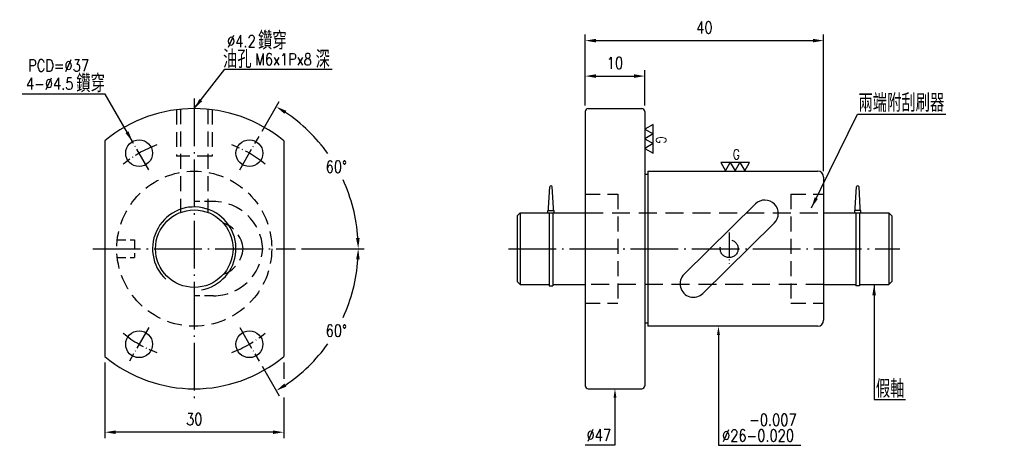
# Model space of a CAD drawing. Header units: millimetres. Extents: x 4754 to 4919, y -291 to -220.
import ezdxf
from ezdxf.enums import TextEntityAlignment as Align

# ---------------------------------------------------------------- set-up
doc = ezdxf.new("R2010")
doc.units = ezdxf.units.MM
doc.header["$LTSCALE"] = 10
doc.linetypes.add('C', pattern=[2.5625, 2, -0.25, 0.0625, -0.25])
doc.linetypes.add('H', pattern=[0.75, 0.5, -0.25])
doc.layers.get('0').update_dxf_attribs({"linetype": 'CONTINUOUS'})
doc.layers.get('DEFPOINTS').update_dxf_attribs({"linetype": 'CONTINUOUS'})
for name, color, linetype in [('04', 4, 'CONTINUOUS'), ('C', 1, 'C'), ('H', 5, 'H')]:
    doc.layers.add(name, color=color, linetype=linetype)
doc.layers.add('AM_3', color=6, linetype='CONTINUOUS', lineweight=25)
doc.styles.add('SIMPLEX', font='SIMPLEX.shx', dxfattribs={"width": 0.8, "height": 2, "bigfont": 'chineset.shx'})
doc.dimstyles.new('STANDARD$0', dxfattribs={"dimscale": 0, "dimtxt": 2.8, "dimasz": 1.8, "dimexe": 1, "dimexo": 1, "dimgap": 1.2, "dimtad": 1, "dimdec": 3, "dimdsep": 46, "dimtxsty": 'SIMPLEX', "dimcen": 0.09, "dimclrd": 6, "dimclre": 6, "dimclrt": 3, "dimadec": 1, "dimazin": 2, "dimtp": -0.1, "dimtm": 0.2, "dimtfac": 1, "dimtdec": 3, "dimtmove": 0, "dimatfit": 3, "dimfxl": 0, "dimtvp": 0.790698, "dimarcsym": 0})
doc.dimstyles.new('STANDARD$2', dxfattribs={"dimscale": 0, "dimtxt": 2.8, "dimasz": 1.8, "dimexe": 1, "dimexo": 1, "dimgap": 1.2, "dimtad": 0, "dimtih": 1, "dimtoh": 1, "dimdec": 3, "dimrnd": 0.0005, "dimdsep": 46, "dimtxsty": 'SIMPLEX', "dimcen": 0.09, "dimclrd": 6, "dimclre": 6, "dimclrt": 3, "dimadec": 1, "dimazin": 2, "dimtp": -0.1, "dimtm": 0.2, "dimtfac": 1, "dimtdec": 3, "dimtmove": 0, "dimatfit": 3, "dimfxl": 0, "dimtvp": 0.790698, "dimarcsym": 0})
doc.dimstyles.new('STANDARD$7', dxfattribs={"dimscale": 0, "dimtxt": 2.8, "dimasz": 1.8, "dimexe": 1, "dimexo": 1, "dimgap": 1.2, "dimtad": 1, "dimdec": 3, "dimrnd": 0.0005, "dimdsep": 46, "dimtxsty": 'SIMPLEX', "dimcen": 0.09, "dimclrd": 6, "dimclre": 6, "dimclrt": 3, "dimadec": 1, "dimazin": 2, "dimtp": -0.1, "dimtm": 0.2, "dimtfac": 1, "dimtdec": 3, "dimtmove": 2, "dimatfit": 3, "dimfxl": 0, "dimtvp": 0.790698, "dimarcsym": 0})

# ---------------------------------------------------------------- blocks, each defined once
blk = doc.blocks.new('*D5')
at = {"color": 6, "lineweight": -2}
for p, q in [((4794.75, -238.36), (4797.63, -233.37)), ((4801.38, -258.06), (4811.88, -258.06))]:
    blk.add_line(p, q, dxfattribs=at)
for start, end in [(35.4434, 56.2496), (3.7504, 24.8399)]:
    blk.add_arc((4783.38, -258.06), 27.5, start, end, dxfattribs=at)
at = {"color": 6}
for points in [[(4798.5, -235.44), (4798.82, -234.93), (4797.13, -234.24)], [(4811.12, -256.25), (4810.52, -256.27), (4810.88, -258.06)]]:
    blk.add_solid(points, dxfattribs=at)
at = {"layer": 'DEFPOINTS', "color": 0}
for p in [(4794.25, -239.22), (4791, -244.85), (4809.22, -248.65), (4766.38, -258.06), (4800.38, -258.06)]:
    blk.add_point(p, dxfattribs=at)
at = {"color": 3, "insert": (4807.2, -244.31), "char_height": 2, "attachment_point": 5, "rotation": 0.1, "style": 'SIMPLEX'}
blk.add_mtext('60°', dxfattribs=at)
blk = doc.blocks.new('*D6')
at = {"color": 6, "lineweight": -2}
for p, q in [((4801.38, -258.06), (4811.88, -258.06)), ((4794.75, -277.76), (4797.63, -282.74))]:
    blk.add_line(p, q, dxfattribs=at)
for start, end in [(335.1692, 356.2496), (303.7504, 324.544)]:
    blk.add_arc((4783.38, -258.06), 27.5, start, end, dxfattribs=at)
at = {"color": 6}
for points in [[(4810.52, -259.85), (4811.12, -259.87), (4810.88, -258.06)], [(4798.82, -281.18), (4798.5, -280.67), (4797.13, -281.88)]]:
    blk.add_solid(points, dxfattribs=at)
at = {"layer": 'DEFPOINTS', "color": 0}
for p in [(4766.38, -258.06), (4800.38, -258.06), (4791, -271.27), (4804.45, -275.74), (4794.25, -276.89)]:
    blk.add_point(p, dxfattribs=at)
at = {"color": 3, "insert": (4807.2, -271.81), "char_height": 2, "attachment_point": 5, "rotation": 0.1, "style": 'SIMPLEX'}
blk.add_mtext('60°', dxfattribs=at)
blk = doc.blocks.new('*D7')
at = {"color": 6, "lineweight": -2}
for p, q in [((4848.95, -234.06), (4848.95, -228.11)), ((4850.75, -229.11), (4857.15, -229.11)), ((4858.95, -234.06), (4858.95, -228.11))]:
    blk.add_line(p, q, dxfattribs=at)
at = {"color": 6}
for points in [[(4850.75, -228.81), (4850.75, -229.41), (4848.95, -229.11)], [(4857.15, -228.81), (4857.15, -229.41), (4858.95, -229.11)]]:
    blk.add_solid(points, dxfattribs=at)
at = {"layer": 'DEFPOINTS', "color": 0}
for p in [(4858.95, -229.11), (4848.95, -235.06), (4858.95, -235.06)]:
    blk.add_point(p, dxfattribs=at)
at = {"color": 3, "insert": (4853.95, -226.91), "char_height": 2, "attachment_point": 5, "style": 'SIMPLEX'}
blk.add_mtext('10', dxfattribs=at)
blk = doc.blocks.new('*D8')
at = {"color": 6, "lineweight": -2}
for p, q in [((4848.95, -234.06), (4848.95, -222.16)), ((4888.95, -245.06), (4888.95, -222.16)), ((4850.75, -223.16), (4887.15, -223.16))]:
    blk.add_line(p, q, dxfattribs=at)
at = {"color": 6}
for points in [[(4850.75, -222.86), (4850.75, -223.46), (4848.95, -223.16)], [(4887.15, -222.86), (4887.15, -223.46), (4888.95, -223.16)]]:
    blk.add_solid(points, dxfattribs=at)
at = {"layer": 'DEFPOINTS', "color": 0}
for p in [(4888.95, -223.16), (4848.95, -235.06), (4888.95, -246.06)]:
    blk.add_point(p, dxfattribs=at)
at = {"color": 3, "insert": (4868.95, -220.96), "char_height": 2, "attachment_point": 5, "style": 'SIMPLEX'}
blk.add_mtext('40', dxfattribs=at)
blk = doc.blocks.new('*D9')
at = {"color": 6, "lineweight": -2}
for p, q in [((4768.38, -277.15), (4768.38, -289.84)), ((4798.38, -277.15), (4798.38, -279.89)), ((4798.38, -283.04), (4798.38, -289.84)), ((4796.58, -288.84), (4770.18, -288.84))]:
    blk.add_line(p, q, dxfattribs=at)
at = {"color": 6}
for points in [[(4770.18, -288.54), (4770.18, -289.14), (4768.38, -288.84)], [(4796.58, -288.54), (4796.58, -289.14), (4798.38, -288.84)]]:
    blk.add_solid(points, dxfattribs=at)
at = {"layer": 'DEFPOINTS', "color": 0}
for p in [(4768.38, -276.15), (4798.38, -276.15), (4768.38, -288.84)]:
    blk.add_point(p, dxfattribs=at)
at = {"color": 3, "insert": (4783.38, -286.64), "char_height": 2, "attachment_point": 5, "style": 'SIMPLEX'}
blk.add_mtext('30', dxfattribs=at)

msp = doc.modelspace()

# ---------------------------------------------------------------- linework, layer by layer
at = {"color": 6}
for p, q in [((4788.4972, -227.9712), (4806.5128, -227.9712)), ((4768.4133, -232.1445), (4754.5111, -232.1445)), ((4894.626, -235.4832), (4909.4447, -235.4832)), ((4871.3148, -272.5586), (4871.3148, -291.0337)), ((4853.9539, -283.0586), (4853.9539, -291.0337)), ((4853.9539, -291.0337), (4848.9546, -291.0337)), ((4871.3148, -291.0337), (4885.1156, -291.0337))]:
    msp.add_line(p, q, dxfattribs=at)
for p, q in [((4848.9539, -235.0586), (4848.9539, -281.0586)), ((4849.4539, -234.5586), (4858.4539, -234.5586)), ((4858.9539, -235.0586), (4858.9539, -281.0586)), ((4768.3773, -239.9686), (4768.3773, -276.1487)), ((4798.3773, -239.9686), (4798.3773, -276.1487)), ((4858.9539, -245.5586), (4859.4539, -245.5586)), ((4859.4539, -245.0586), (4887.9539, -245.0586)), ((4859.4539, -245.0586), (4859.4539, -271.0586)), ((4888.9539, -246.0586), (4888.9539, -270.0586)), ((4842.8125, -251.231), (4843.0196, -247.7112)), ((4843.6401, -251.231), (4843.4329, -247.7112)), ((4894.2677, -251.231), (4894.4749, -247.7112)), ((4895.0953, -251.231), (4894.8882, -247.7112)), ((4877.5192, -250.5558), (4865.5319, -262.3543)), ((4837.533, -252.5586), (4838.033, -252.0586)), ((4837.533, -252.5586), (4837.533, -263.5586)), ((4838.033, -252.0586), (4848.9539, -252.0586)), ((4838.033, -252.0586), (4838.033, -264.0586)), ((4842.709, -251.6448), (4843.7435, -251.6448)), ((4842.709, -252.0586), (4842.709, -251.6448)), ((4842.8125, -251.6448), (4842.8125, -251.231)), ((4842.9332, -252.0586), (4842.9332, -264.3052)), ((4843.5539, -252.0586), (4843.5539, -264.3052)), ((4843.6401, -251.6448), (4843.6401, -251.231)), ((4843.7435, -252.0586), (4843.7435, -251.6448)), ((4888.9539, -252.0586), (4899.8748, -252.0586)), ((4895.1988, -251.6448), (4894.1643, -251.6448)), ((4894.1643, -252.0586), (4894.1643, -251.6448)), ((4894.2677, -251.6448), (4894.2677, -251.231)), ((4894.3539, -252.0586), (4894.3539, -264.3052)), ((4894.9746, -252.0586), (4894.9746, -264.3052)), ((4895.0953, -251.6448), (4895.0953, -251.231)), ((4895.1988, -252.0586), (4895.1988, -251.6448)), ((4900.3748, -252.5586), (4899.8748, -252.0586)), ((4899.8748, -252.0586), (4899.8748, -264.0586)), ((4900.3748, -252.5586), (4900.3748, -263.5586)), ((4880.6759, -253.7629), (4868.6886, -265.5614)), ((4837.533, -263.5586), (4838.033, -264.0586)), ((4838.033, -264.0586), (4842.9332, -264.0586)), ((4843.5539, -264.0586), (4848.9539, -264.0586)), ((4888.9539, -264.0586), (4894.3539, -264.0586)), ((4894.9746, -264.0586), (4899.8748, -264.0586)), ((4900.3748, -263.5586), (4899.8748, -264.0586)), ((4842.9332, -264.3052), (4843.5539, -264.3052)), ((4894.9746, -264.3052), (4894.3539, -264.3052)), ((4859.4539, -270.5586), (4858.9539, -270.5586)), ((4887.9539, -271.0586), (4859.4539, -271.0586)), ((4849.4539, -281.5586), (4858.4539, -281.5586))]:
    msp.add_line(p, q)
for centre, radius in [((4774.1273, -242.0371), 2.25), ((4792.6273, -242.0371), 2.25), ((4783.3773, -258.0586), 6.5), ((4774.1273, -274.0801), 2.25), ((4792.6273, -274.0801), 2.25)]:
    msp.add_circle(centre, radius)
for centre, radius, start, end in [((4783.3773, -258.0586), 23.5, 50.334987, 129.665013), ((4849.4539, -235.0586), 0.5, 90, 180), ((4858.4539, -235.0586), 0.5, 0, 90), ((4887.9539, -246.0586), 1, 0, 90), ((4843.2263, -247.7211), 0.2069, 2.753997, 177.246003), ((4894.6815, -247.7211), 0.2069, 2.753997, 177.246003), ((4879.0976, -252.1593), 2.25, 314.545281, 134.545281), ((4867.1103, -263.9579), 2.25, 134.545281, 314.545281), ((4887.9539, -270.0586), 1, 270, 0), ((4783.3773, -258.0586), 23.5, 230.334987, 309.665013), ((4858.4539, -281.0586), 0.5, 270, 0)]:
    msp.add_arc(centre, radius, start, end)
at = {"ltscale": 0.4}
msp.add_arc((4849.4539, -281.0586), 0.5, 180, 270, dxfattribs=at)
at = {"color": 6}
for points in [[(4871.0648, -272.5586), (4871.5648, -272.5586), (4871.3148, -271.0586)], [(4853.7039, -283.0586), (4854.2039, -283.0586), (4853.9539, -281.5586)]]:
    msp.add_solid(points, dxfattribs=at)
at = {"layer": '04'}
for points in [[(4860.3495, -238.8143), (4860.3495, -237.2028), (4858.9539, -238.0085)], [(4860.3495, -240.4258), (4860.3495, -238.8143), (4858.9539, -239.62)], [(4860.3495, -242.0373), (4860.3495, -240.4258), (4858.9539, -241.2316)], [(4873.2983, -243.5945), (4871.6868, -243.5945), (4872.4926, -244.9901)], [(4874.9099, -243.5945), (4873.2983, -243.5945), (4874.1041, -244.9901)], [(4876.5214, -243.5945), (4874.9099, -243.5945), (4875.7156, -244.9901)]]:
    msp.add_lwpolyline(points, close=True, dxfattribs=at)
msp.add_arc((4783.3773, -258.0586), 7, 279.785823, 227.169473, dxfattribs=at)
at = {"layer": 'C', "ltscale": 0.4}
for p, q in [((4783.3773, -232.8661), (4783.3773, -283.5586)), ((4766.3773, -258.0586), (4800.3773, -258.0586)), ((4836.0771, -258.0586), (4901.7133, -258.0586))]:
    msp.add_line(p, q, dxfattribs=at)
at = {"layer": 'C', "ltscale": 0.2}
for p, q in [((4775.7523, -244.8517), (4772.5023, -239.2226)), ((4791.0023, -244.8517), (4794.2523, -239.2226)), ((4873.1039, -255.3658), (4873.1039, -260.5678)), ((4775.7523, -271.2655), (4772.5023, -276.8947)), ((4791.0023, -271.2655), (4794.2523, -276.8947))]:
    msp.add_line(p, q, dxfattribs=at)
for start, end in [(109.921537, 130.078463), (49.921537, 70.078463), (229.921537, 250.078463), (289.921537, 310.078463)]:
    msp.add_arc((4783.3773, -258.0586), 18.5, start, end, dxfattribs=at)
at = {"layer": 'H', "ltscale": 0.5}
for p, q in [((4780.3773, -234.7509), (4780.3773, -242.5586)), ((4781.0773, -234.6714), (4781.0773, -251.9791)), ((4785.6773, -234.6714), (4785.6773, -251.9791)), ((4786.3773, -234.7509), (4786.3773, -242.5586)), ((4786.3773, -242.5586), (4780.3773, -242.5586)), ((4848.9539, -248.9086), (4854.4539, -248.9086)), ((4854.4539, -248.9086), (4854.4539, -267.2086)), ((4883.4539, -248.9086), (4883.4539, -267.2086)), ((4883.4539, -248.9086), (4888.9539, -248.9086)), ((4848.9539, -267.2086), (4854.4539, -267.2086)), ((4883.4539, -267.2086), (4888.9539, -267.2086))]:
    msp.add_line(p, q, dxfattribs=at)
at = {"layer": 'H', "ltscale": 0.3}
for p, q in [((4786.5773, -250.1586), (4783.3773, -250.1586)), ((4770.3773, -256.5586), (4773.3773, -256.5586)), ((4773.3773, -256.5586), (4773.3773, -259.5586)), ((4770.3773, -259.5586), (4773.3773, -259.5586)), ((4786.5773, -265.9586), (4783.3773, -265.9586))]:
    msp.add_line(p, q, dxfattribs=at)
at = {"layer": 'H', "ltscale": 0.6}
for p, q in [((4848.9539, -252.0586), (4888.9539, -252.0586)), ((4888.9539, -264.0586), (4848.9539, -264.0586))]:
    msp.add_line(p, q, dxfattribs=at)
at = {"layer": 'H', "ltscale": 0.5}
msp.add_circle((4783.3773, -258.0586), 13, dxfattribs=at)
at = {"layer": 'H'}
msp.add_circle((4873.1039, -258.0586), 1.5, dxfattribs=at)
at = {"layer": 'H', "ltscale": 0.5}
for centre, radius, start, end in [((4786.5773, -258.4586), 8.3, 2.762312, 90), ((4786.5773, -258.4586), 5, 4.588566, 70.611392), ((4786.5773, -257.6586), 8.3, 270, 357.237688), ((4786.5773, -257.6586), 5, 289.388608, 355.411434)]:
    msp.add_arc(centre, radius, start, end, dxfattribs=at)

# ---------------------------------------------------------------- texts
at = {"color": 3, "style": 'SIMPLEX'}
for s, insert, char_height, attachment_point in [('鑽穿', (4798.881, -224.6596), 3, 9), ('%%c4.2', (4788.887, -224.255), 2, 7), ('油孔', (4792.9962, -227.7706), 3, 9), ('深', (4806.1421, -227.8103), 3, 9), ('PCD=%%C37', (4765.7315, -228.3393), 2, 9), ('M6x1Px8', (4793.5777, -227.3008), 2, 7), ('鑽穿', (4768.3914, -231.8309), 3, 9), ('4-%%C4.5', (4763.1212, -231.3748), 2, 9), ('兩端附刮刷器', (4894.7933, -235.1101), 3, 7), ('假軸', (4900.1082, -281.5529), 3, 5), ('-0.007', (4876.4674, -287.7488), 2, 7), ('%%c47', (4853.3021, -290.3307), 2, 9), ('%%c26-0.020', (4871.9157, -290.3966), 2, 7)]:
    msp.add_mtext(s, dxfattribs=dict(at, insert=insert, char_height=char_height, attachment_point=attachment_point))
at = {"layer": '04', "style": 'SIMPLEX', "width": 0.8}
msp.add_text('G', height=1.6807, rotation=270, dxfattribs=at).set_placement((4861.6978, -239.231), align=Align.MIDDLE_LEFT)
msp.add_text('G', height=1.6807, dxfattribs=at).set_placement((4873.7151, -242.2462), align=Align.MIDDLE_LEFT)

# ---------------------------------------------------------------- dimensions: what is measured, and where the dimension line sits
at = {"color": 6}
for base, p1, p2, picture, middle in [((4888.9539, -223.1637), (4848.9539, -235.0586), (4888.9539, -246.0586), '*D8', (4868.9539, -220.9637)), ((4858.9539, -229.1051), (4848.9539, -235.0586), (4858.9539, -235.0586), '*D7', (4853.9539, -226.9051)), ((4768.3773, -288.8383), (4798.3773, -276.1487), (4768.3773, -276.1487), '*D9', (4783.3773, -286.6383))]:
    dim = msp.add_linear_dim(base=base, p1=p1, p2=p2, dimstyle='STANDARD$0', override={"dimscale": 1, "dimtxt": 2}, dxfattribs=at)
    dim.commit()
    dim.dimension.update_dxf_attribs({"geometry": picture, "text_midpoint": middle})
for base, line2, picture, middle in [((4809.2229, -248.6516), ((4791.0023, -244.8517), (4794.2523, -239.2226)), '*D5', (4807.1967, -244.3065)), ((4804.4468, -275.738), ((4791.0023, -271.2655), (4794.2523, -276.8947)), '*D6', (4807.1967, -271.8107))]:
    dim = msp.add_angular_dim_2l(base=base, line1=((4766.3773, -258.0586), (4800.3773, -258.0586)), line2=line2, dimstyle='STANDARD$2', override={"dimscale": 1, "dimtxt": 2, "dimtad": 1, "dimtih": 0, "dimtoh": 0, "dimrnd": 0}, dxfattribs=at)
    dim.commit()
    dim.dimension.update_dxf_attribs({"geometry": picture, "text_midpoint": middle, "text_rotation": 0.1})

# ---------------------------------------------------------------- leaders
for points in [[(4783.3773, -234.5586), (4788.4972, -227.9712)], [(4773.0023, -240.0886), (4768.4133, -232.1445)]]:
    msp.add_leader(points, dimstyle='STANDARD$7', override={"dimscale": 1, "dimtad": 0}, dxfattribs=at)
msp.add_leader([(4897.4247, -264.0586), (4897.4247, -283.3472), (4902.6992, -283.3472)], dimstyle='STANDARD$7', override={"dimscale": 1, "dimtad": 0})
at = {"layer": 'AM_3'}
msp.add_leader([(4886.9186, -251.1985), (4894.626, -235.4832)], dimstyle='STANDARD$7', override={"dimscale": 1, "dimtad": 0}, dxfattribs=at)

doc.saveas('drawing.dxf')
